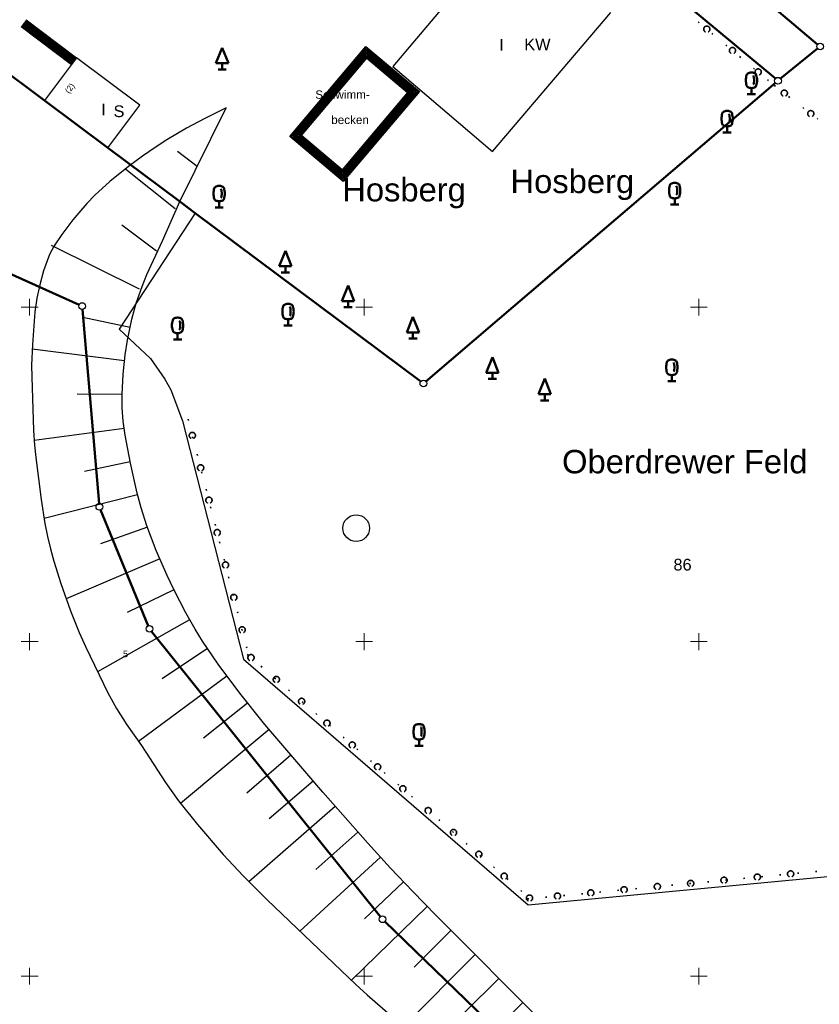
# Model space of a CAD drawing. Header units: metres. Extents: x 32377355 to 32378041, y 5707167 to 5708004.
# Tile 35 of 80: x 32377599 to 32377659, y 5707573 to 5707646. Entities that reach past the tile are written whole.
import ezdxf

# ---------------------------------------------------------------- set-up
doc = ezdxf.new("R2010")
doc.units = ezdxf.units.M
doc.header["$LTSCALE"] = 0.25
doc.linetypes.add('LF1600.2190', pattern=[10, 0, -5, 0, -5])
doc.layers.get('0').update_dxf_attribs({"color": 1, "linetype": 'CONTINUOUS'})
for name, color, linetype, lineweight in [('Bauwerke_ Einrichtungen_ Siedlungsf.', 201, 'CONTINUOUS', 25), ('Besondere Vegetationsmerkmale', 91, 'CONTINUOUS', 25), ('Bodenschätzung_ Bewertung', 211, 'CONTINUOUS', 25), ('Ebene 71', 71, 'CONTINUOUS', 0), ('Flurstücke_ Grenzpunkte', 51, 'CONTINUOUS', 25), ('Gebäude', 9, 'CONTINUOUS', 25), ('Lagebezeichnungen', 9, 'CONTINUOUS', 25), ('Reliefformen', 32, 'CONTINUOUS', 25), ('TN_ Vegetation', 91, 'CONTINUOUS', 25)]:
    doc.layers.add(name, color=color, linetype=linetype, lineweight=lineweight)
doc.styles.add('F K 20 - Lagebezeichnung Gewanne', font='Arial.ttf')
doc.styles.add('K 10 700 - Arial_ kursiv_ 10 pt_ Flurstücksnummer', font='Arial.ttf')
doc.styles.add('N 10  - Bezeichnungen in Bauwerke u. Einrichtungen', font='Arial.ttf')
doc.styles.add('N 6 380 - Arial_ normal_ 6 pt', font='Arial.ttf')
doc.styles.add('N 7 380 - Arial_ normal_ 7 pt', font='Arial.ttf')
doc.styles.add('N 7 380 - Arial_ normal_ 7 pt_ Hausnummer', font='Arial.ttf')

# ---------------------------------------------------------------- blocks, each defined once
blk = doc.blocks.new('*X59')
at = {"color": 37, "linetype": 'Continuous', "lineweight": 25, "true_color": 0x805c3b}
for p, q in [((32377612.509023, 5707635.530102), (32377611.052023, 5707636.629802)), ((32377610.876423, 5707632.361102), (32377607.182923, 5707635.285903)), ((32377609.474222, 5707629.182702), (32377606.896722, 5707631.137202)), ((32377608.201923, 5707626.345603), (32377601.633522, 5707629.619502)), ((32377607.507323, 5707623.486802), (32377603.970423, 5707624.217802)), ((32377607.088222, 5707620.987802), (32377600.190623, 5707621.866202)), ((32377606.906823, 5707618.461403), (32377603.548323, 5707618.493802)), ((32377607.063122, 5707615.934202), (32377600.336823, 5707615.025003)), ((32377607.516123, 5707613.441202), (32377604.092023, 5707612.726302)), ((32377608.071123, 5707610.968702), (32377601.079523, 5707609.203902)), ((32377608.802023, 5707608.543202), (32377605.291023, 5707607.308303)), ((32377609.726422, 5707606.184003), (32377602.728123, 5707603.205303)), ((32377610.774523, 5707603.877002), (32377607.282722, 5707602.181002)), ((32377611.946823, 5707601.630803), (32377605.069123, 5707597.745102)), ((32377613.279523, 5707599.476103), (32377609.903322, 5707597.210902)), ((32377614.743023, 5707597.407603), (32377608.144723, 5707592.527603)), ((32377616.286123, 5707595.397502), (32377612.988922, 5707592.776503)), ((32377617.889922, 5707593.435402), (32377611.269122, 5707587.896103)), ((32377619.528623, 5707591.502403), (32377616.228523, 5707588.679603))]:
    blk.add_line(p, q, dxfattribs=at)
blk = doc.blocks.new('*X64')
at = {"color": 37, "linetype": 'Continuous', "lineweight": 25, "true_color": 0x805c3b}
for p, q in [((32377621.178323, 5707589.578703), (32377617.898922, 5707586.756203)), ((32377622.838422, 5707587.664002), (32377616.383522, 5707582.028703)), ((32377624.515423, 5707585.764102), (32377621.384523, 5707582.970002)), ((32377626.215523, 5707583.884802), (32377620.184023, 5707578.353303)), ((32377627.942423, 5707582.030002), (32377625.028023, 5707579.277402)), ((32377629.697623, 5707580.202003), (32377624.038123, 5707574.683903)), ((32377631.481423, 5707578.402002), (32377628.737622, 5707575.649702)), ((32377633.281222, 5707576.618002), (32377627.961022, 5707571.245303)), ((32377635.075523, 5707574.828302), (32377632.485123, 5707572.261502)), ((32377636.849923, 5707573.019102), (32377631.853223, 5707568.125903)), ((32377638.643623, 5707571.229002), (32377636.304223, 5707568.805603)), ((32377640.719023, 5707569.200002), (32377635.862023, 5707564.754902)), ((32377642.923623, 5707567.530503), (32377640.617922, 5707564.851603)), ((32377644.943822, 5707566.061402), (32377641.116723, 5707560.093702)), ((32377647.425223, 5707564.573103), (32377646.643323, 5707562.409803))]:
    blk.add_line(p, q, dxfattribs=at)
blk = doc.blocks.new('Gebüsch_ Hecke_ Knick')
at = {"color": 0, "lineweight": -2}
for p, q in [((-0.499675, 0.01785), (-0.49601, 0.06282)), ((-0.49927, -0.02727), (-0.499675, 0.01785)), ((-0.49601, 0.06282), (-0.488305, 0.107275)), ((-0.488305, 0.107275), (-0.476625, 0.15086)), ((-0.476625, 0.15086), (-0.46106, 0.19321)), ((-0.46106, 0.19321), (-0.441745, 0.23399)), ((-0.441745, 0.23399), (-0.41883, 0.272855)), ((-0.41883, 0.272855), (-0.392505, 0.3095)), ((-0.392505, 0.3095), (-0.362985, 0.343625)), ((-0.362985, 0.343625), (-0.33051, 0.37495)), ((-0.33051, 0.37495), (-0.29534, 0.403215)), ((-0.29534, 0.403215), (-0.257765, 0.428195)), ((-0.257765, 0.428195), (-0.218095, 0.44969)), ((-0.218095, 0.44969), (-0.176645, 0.46752)), ((-0.176645, 0.46752), (-0.13376, 0.48154)), ((-0.13376, 0.48154), (-0.08978, 0.491635)), ((-0.08978, 0.491635), (-0.045075, 0.497725)), ((-0.045075, 0.497725), (0, 0.49976)), ((0, 0.49976), (0.045075, 0.497725)), ((0.045075, 0.497725), (0.08978, 0.491635)), ((0.08978, 0.491635), (0.13376, 0.48154)), ((0.13376, 0.48154), (0.176645, 0.46752)), ((0.176645, 0.46752), (0.218095, 0.44969)), ((0.218095, 0.44969), (0.257765, 0.428195)), ((0.257765, 0.428195), (0.29534, 0.403215)), ((0.29534, 0.403215), (0.33051, 0.37495)), ((0.33051, 0.37495), (0.362985, 0.343625)), ((0.362985, 0.343625), (0.392505, 0.3095)), ((0.392505, 0.3095), (0.41883, 0.272855)), ((0.41883, 0.272855), (0.441745, 0.23399)), ((0.441745, 0.23399), (0.46106, 0.19321)), ((0.46106, 0.19321), (0.476625, 0.15086)), ((0.476625, 0.15086), (0.488305, 0.107275)), ((0.488305, 0.107275), (0.49601, 0.06282)), ((0.49601, 0.06282), (0.499675, 0.01785)), ((0.499675, 0.01785), (0.49927, -0.02727)), ((-0.4948, -0.07217), (-0.49927, -0.02727)), ((-0.4863, -0.11648), (-0.4948, -0.07217)), ((-0.47384, -0.15985), (-0.4863, -0.11648)), ((-0.45752, -0.201915), (-0.47384, -0.15985)), ((-0.43748, -0.24234), (-0.45752, -0.201915)), ((-0.41387, -0.28079), (-0.43748, -0.24234)), ((-0.386895, -0.31696), (-0.41387, -0.28079)), ((-0.35677, -0.350545), (-0.386895, -0.31696)), ((-0.323735, -0.381285), (-0.35677, -0.350545)), ((-0.288065, -0.408915), (-0.323735, -0.381285)), ((-0.25005, -0.43322), (-0.288065, -0.408915)), ((-0.21, -0.454), (-0.25005, -0.43322)), ((0.25005, -0.43322), (0.21, -0.454)), ((0.288065, -0.408915), (0.25005, -0.43322)), ((0.323735, -0.381285), (0.288065, -0.408915)), ((0.35677, -0.350545), (0.323735, -0.381285)), ((0.386895, -0.31696), (0.35677, -0.350545)), ((0.41387, -0.28079), (0.386895, -0.31696)), ((0.43748, -0.24234), (0.41387, -0.28079)), ((0.45752, -0.201915), (0.43748, -0.24234)), ((0.47384, -0.15985), (0.45752, -0.201915)), ((0.4863, -0.11648), (0.47384, -0.15985)), ((0.4948, -0.07217), (0.4863, -0.11648)), ((0.49927, -0.02727), (0.4948, -0.07217))]:
    blk.add_line(p, q, dxfattribs=at)
blk = doc.blocks.new('Laubbaum', base_point=(0, -0.5))
at = {"color": 0, "lineweight": -2}
for p, q in [((-0.2045, 0.4355), (-0.170865, 0.45636)), ((-0.170865, 0.45636), (-0.13513, 0.47336)), ((-0.13513, 0.47336), (-0.097725, 0.4863)), ((-0.097725, 0.4863), (-0.05912, 0.495015)), ((-0.05912, 0.495015), (-0.01979, 0.4994)), ((-0.01979, 0.4994), (0.01979, 0.4994)), ((0.01979, 0.4994), (0.05912, 0.495015)), ((0.05912, 0.495015), (0.097725, 0.4863)), ((0.097725, 0.4863), (0.13513, 0.47336)), ((0.13513, 0.47336), (0.170865, 0.45636)), ((0.170865, 0.45636), (0.2045, 0.4355)), ((-0.25755, 0.14275), (-0.255405, 0.20252)), ((-0.255405, 0.08298), (-0.25755, 0.14275)), ((-0.255405, 0.20252), (-0.248985, 0.261985)), ((-0.248985, 0.023515), (-0.255405, 0.08298)), ((-0.248985, 0.261985), (-0.23832, 0.32084)), ((-0.23832, -0.03534), (-0.248985, 0.023515)), ((-0.23832, 0.32084), (-0.223465, 0.378775)), ((-0.223465, 0.378775), (-0.2045, 0.4355)), ((0.072, 0.3585), (0.09129, 0.335215)), ((0.09129, 0.335215), (0.105485, 0.308515)), ((0.114, 0), (0.104515, -0.021505)), ((0.105485, 0.308515), (0.114, 0.2795)), ((0.114, 0.2795), (0.118245, 0.13975)), ((0.118245, 0.13975), (0.114, 0)), ((0.2045, 0.4355), (0.223465, 0.378775)), ((0.223465, 0.378775), (0.23832, 0.32084)), ((0.23832, 0.32084), (0.248985, 0.261985)), ((0.248985, 0.023515), (0.23832, -0.03534)), ((0.248985, 0.261985), (0.255405, 0.20252)), ((0.255405, 0.08298), (0.248985, 0.023515)), ((0.255405, 0.20252), (0.25755, 0.14275)), ((0.25755, 0.14275), (0.255405, 0.08298)), ((-0.223465, -0.093275), (-0.23832, -0.03534)), ((-0.2045, -0.15), (-0.223465, -0.093275)), ((-0.17082, -0.170725), (-0.2045, -0.15)), ((-0.135065, -0.187615), (-0.17082, -0.170725)), ((-0.097665, -0.200465), (-0.135065, -0.187615)), ((-0.05908, -0.20912), (-0.097665, -0.200465)), ((-0.019775, -0.213475), (-0.05908, -0.20912)), ((0.019775, -0.213475), (-0.019775, -0.213475)), ((0, -0.2205), (0, -0.5)), ((0.05908, -0.20912), (0.019775, -0.213475)), ((0.097665, -0.200465), (0.05908, -0.20912)), ((0.09082, -0.04061), (0.0735, -0.0565)), ((0.104515, -0.021505), (0.09082, -0.04061)), ((0.135065, -0.187615), (0.097665, -0.200465)), ((0.17082, -0.170725), (0.135065, -0.187615)), ((0.2045, -0.15), (0.17082, -0.170725)), ((0.223465, -0.093275), (0.2045, -0.15)), ((0.23832, -0.03534), (0.223465, -0.093275)), ((0.1905, -0.5), (-0.1905, -0.5))]:
    blk.add_line(p, q, dxfattribs=at)
blk = doc.blocks.new('Nadelbaum', base_point=(0, -0.5))
at = {"color": 0, "lineweight": -2}
for p, q in [((-0.2857, -0.2143), (0, 0.5)), ((0, 0.5), (0.2857, -0.2143)), ((0, -0.2143), (-0.2857, -0.2143)), ((0, -0.5), (0, -0.2143)), ((0.2857, -0.2143), (0, -0.2143)), ((-0.1905, -0.5), (0, -0.5)), ((0, -0.5), (0.1905, -0.5))]:
    blk.add_line(p, q, dxfattribs=at)
blk = doc.blocks.new('Grabloch_ Boden-_ Grünlandgrundzahl')
at = {"color": 0, "lineweight": -2}
blk.add_circle((0, 0), 0.5, dxfattribs=at)
blk = doc.blocks.new('Grenzpunkt mit Abmarkung')
at = {"color": 0, "lineweight": -2}
blk.add_circle((0, 0), 0.5, dxfattribs=at)

msp = doc.modelspace()

# ---------------------------------------------------------------- linework, layer by layer
at = {"layer": 'Bauwerke_ Einrichtungen_ Siedlungsf.', "color": 7, "linetype": 'Continuous', "lineweight": 25}
for p, q in [((32377599.357083, 5707645.972732), (32377603.132083, 5707643.145732)), ((32377599.731723, 5707646.473002), (32377603.506723, 5707643.646002)), ((32377619.439723, 5707637.768002), (32377625.130723, 5707644.493002)), ((32377625.130723, 5707644.493002), (32377629.123723, 5707641.114002)), ((32377620.32061, 5707637.841421), (32377625.20408, 5707643.612171)), ((32377625.20408, 5707643.612172), (32377628.242925, 5707641.040607)), ((32377628.242925, 5707641.040608), (32377623.36027, 5707635.269808)), ((32377629.123723, 5707641.114002), (32377623.433722, 5707634.389003)), ((32377623.360271, 5707635.269808), (32377620.320609, 5707637.841421)), ((32377623.433722, 5707634.389003), (32377619.439723, 5707637.768002))]:
    msp.add_line(p, q, dxfattribs=at)
at = {"layer": 'Bauwerke_ Einrichtungen_ Siedlungsf.', "color": 254, "linetype": 'Continuous', "lineweight": 100, "true_color": 0xe6e6e6}
for p, q in [((32377599.446997, 5707646.092797), (32377603.221997, 5707643.265797)), ((32377599.566881, 5707646.252884), (32377603.341881, 5707643.425884)), ((32377619.827312, 5707637.800305), (32377625.162999, 5707644.105437)), ((32377620.109195, 5707637.823801), (32377625.186475, 5707643.823571)), ((32377625.162999, 5707644.105437), (32377628.736172, 5707641.081709)), ((32377625.186474, 5707643.82357), (32377628.454316, 5707641.058223)), ((32377628.454316, 5707641.058223), (32377623.377899, 5707635.058415)), ((32377628.73617, 5707641.081707), (32377623.401403, 5707634.776557)), ((32377623.377899, 5707635.058415), (32377620.109197, 5707637.8238)), ((32377623.401403, 5707634.776558), (32377619.827313, 5707637.800305))]:
    msp.add_line(p, q, dxfattribs=at)
at = {"layer": 'Bauwerke_ Einrichtungen_ Siedlungsf.', "color": 254, "linetype": 'Continuous', "lineweight": 50, "true_color": 0xe6e6e6}
for p, q in [((32377599.634316, 5707646.342932), (32377603.409316, 5707643.515932)), ((32377619.668752, 5707637.78709), (32377625.149795, 5707644.263985)), ((32377625.149794, 5707644.263987), (32377628.894714, 5707641.094919)), ((32377628.894714, 5707641.094919), (32377623.414624, 5707634.618011)), ((32377623.414623, 5707634.618011), (32377619.668751, 5707637.787091))]:
    msp.add_line(p, q, dxfattribs=at)
at = {"layer": 'Bauwerke_ Einrichtungen_ Siedlungsf.', "color": 254, "linetype": 'Continuous', "lineweight": 35, "true_color": 0xe6e6e6}
for p, q in [((32377599.694259, 5707646.422975), (32377603.469259, 5707643.595975)), ((32377619.527809, 5707637.775344), (32377625.138057, 5707644.404919)), ((32377625.138056, 5707644.404918), (32377629.035641, 5707641.106663)), ((32377629.035642, 5707641.106662), (32377623.426377, 5707634.477082)), ((32377623.426375, 5707634.477082), (32377619.52781, 5707637.775342))]:
    msp.add_line(p, q, dxfattribs=at)
at = {"layer": 'Besondere Vegetationsmerkmale', "color": 116, "linetype": 'LF1600.2190', "lineweight": 35, "true_color": 0x008230}
for p, q in [((32377645.801242, 5707649.793634), (32377655.630242, 5707641.583634)), ((32377655.643543, 5707641.572946), (32377658.892543, 5707639.061946)), ((32377611.845659, 5707616.621624), (32377616.406659, 5707598.808624)), ((32377616.264881, 5707599.037547), (32377637.547881, 5707580.653547)), ((32377637.211073, 5707580.760977), (32377675.906073, 5707584.444977))]:
    msp.add_line(p, q, dxfattribs=at)
at = {"layer": 'Ebene 71', "color": 7, "linetype": 'Continuous', "lineweight": 9}
for p, q in [((32377599.999722, 5707624.372003), (32377599.999722, 5707625.622003)), ((32377624.999722, 5707624.372003), (32377624.999722, 5707625.622003)), ((32377649.999722, 5707624.372003), (32377649.999722, 5707625.622003)), ((32377599.374722, 5707624.997003), (32377600.624722, 5707624.997003)), ((32377624.374722, 5707624.997003), (32377625.624722, 5707624.997003)), ((32377649.374722, 5707624.997003), (32377650.624722, 5707624.997003)), ((32377599.999722, 5707599.372003), (32377599.999722, 5707600.622003)), ((32377624.999722, 5707599.372003), (32377624.999722, 5707600.622003)), ((32377649.999722, 5707599.372003), (32377649.999722, 5707600.622003)), ((32377599.374722, 5707599.997003), (32377600.624722, 5707599.997003)), ((32377624.374722, 5707599.997003), (32377625.624722, 5707599.997003)), ((32377649.374722, 5707599.997003), (32377650.624722, 5707599.997003)), ((32377599.999722, 5707574.372003), (32377599.999722, 5707575.622003)), ((32377624.999722, 5707574.372003), (32377624.999722, 5707575.622003)), ((32377649.999722, 5707574.372003), (32377649.999722, 5707575.622003)), ((32377599.374722, 5707574.997003), (32377600.624722, 5707574.997003)), ((32377624.374722, 5707574.997003), (32377625.624722, 5707574.997003)), ((32377649.374722, 5707574.997003), (32377650.624722, 5707574.997003))]:
    msp.add_line(p, q, dxfattribs=at)
at = {"layer": 'Flurstücke_ Grenzpunkte', "color": 7, "linetype": 'Continuous', "lineweight": 50}
for p, q in [((32377658.879618, 5707644.646182), (32377628.325825, 5707670.41582)), ((32377655.72685, 5707642.089267), (32377646.089722, 5707650.139003)), ((32377595.662985, 5707644.518353), (32377601.112723, 5707640.446003)), ((32377656.1129, 5707642.086465), (32377658.876543, 5707644.32754)), ((32377635.113722, 5707624.153002), (32377655.72865, 5707641.766602)), ((32377601.112723, 5707640.446003), (32377605.851723, 5707636.904002)), ((32377605.851723, 5707636.904002), (32377611.217723, 5707632.893002)), ((32377611.217723, 5707632.893002), (32377612.357723, 5707632.041002)), ((32377612.357723, 5707632.041002), (32377629.220468, 5707619.438663)), ((32377589.76268, 5707631.45836), (32377603.691762, 5707625.186642)), ((32377603.941125, 5707624.83492), (32377605.187318, 5707610.333082)), ((32377629.610795, 5707619.451398), (32377635.113722, 5707624.153002)), ((32377605.303698, 5707609.852745), (32377608.861745, 5707601.189257)), ((32377609.1131, 5707600.76295), (32377626.212343, 5707579.435055)), ((32377626.548675, 5707579.06646), (32377653.131768, 5707553.430542))]:
    msp.add_line(p, q, dxfattribs=at)
at = {"layer": 'Gebäude', "color": 7, "linetype": 'Continuous', "lineweight": 25}
for p, q in [((32377633.055723, 5707649.995002), (32377627.126722, 5707642.987002)), ((32377634.575723, 5707636.637002), (32377643.432723, 5707647.024002)), ((32377603.506723, 5707643.646002), (32377601.112723, 5707640.446003)), ((32377608.244723, 5707640.104002), (32377603.506723, 5707643.646002)), ((32377627.126722, 5707642.987002), (32377634.575723, 5707636.637002)), ((32377601.112723, 5707640.446003), (32377605.851723, 5707636.904002)), ((32377605.851723, 5707636.904002), (32377608.244723, 5707640.104002))]:
    msp.add_line(p, q, dxfattribs=at)
at = {"layer": 'Reliefformen', "color": 37, "linetype": 'Continuous', "lineweight": 25, "true_color": 0x805c3b}
for p, q in [((32377611.217723, 5707632.893002), (32377614.692722, 5707639.907003)), ((32377614.692722, 5707639.907003), (32377613.101723, 5707639.116003)), ((32377614.692722, 5707639.907003), (32377613.101723, 5707639.116003)), ((32377613.101723, 5707639.116003), (32377611.716722, 5707638.385002)), ((32377613.101723, 5707639.116003), (32377611.716722, 5707638.385002)), ((32377611.716722, 5707638.385002), (32377610.245723, 5707637.519002)), ((32377611.716722, 5707638.385002), (32377610.245723, 5707637.519002)), ((32377610.245723, 5707637.519002), (32377609.366723, 5707636.949002)), ((32377610.245723, 5707637.519002), (32377609.366723, 5707636.949002)), ((32377609.366723, 5707636.949002), (32377608.424723, 5707636.297002)), ((32377609.366723, 5707636.949002), (32377608.424723, 5707636.297002)), ((32377608.424723, 5707636.297002), (32377607.373723, 5707635.521002)), ((32377608.424723, 5707636.297002), (32377607.373723, 5707635.521002)), ((32377607.373723, 5707635.521002), (32377605.996723, 5707634.402002)), ((32377607.373723, 5707635.521002), (32377605.996723, 5707634.402002)), ((32377605.996723, 5707634.402002), (32377604.868723, 5707633.363002)), ((32377605.996723, 5707634.402002), (32377604.868723, 5707633.363002)), ((32377604.261723, 5707632.741003), (32377603.227722, 5707631.539002)), ((32377604.261723, 5707632.741003), (32377603.227722, 5707631.539002)), ((32377604.868723, 5707633.363002), (32377604.261723, 5707632.741003)), ((32377604.868723, 5707633.363002), (32377604.261723, 5707632.741003)), ((32377609.925723, 5707629.970002), (32377611.217723, 5707632.893002)), ((32377603.227722, 5707631.539002), (32377602.396722, 5707630.434003)), ((32377603.227722, 5707631.539002), (32377602.396722, 5707630.434003)), ((32377602.396722, 5707630.434003), (32377601.824723, 5707629.592002)), ((32377602.396722, 5707630.434003), (32377601.824723, 5707629.592002)), ((32377608.756723, 5707627.437002), (32377609.925723, 5707629.970002)), ((32377601.824723, 5707629.592002), (32377601.479722, 5707628.942002)), ((32377601.824723, 5707629.592002), (32377601.479722, 5707628.942002)), ((32377601.479722, 5707628.942002), (32377601.034722, 5707627.730003)), ((32377601.479722, 5707628.942002), (32377601.034722, 5707627.730003)), ((32377601.034722, 5707627.730003), (32377600.763723, 5707626.674003)), ((32377601.034722, 5707627.730003), (32377600.763723, 5707626.674003)), ((32377608.397723, 5707626.552002), (32377608.756723, 5707627.437002)), ((32377600.763723, 5707626.674003), (32377600.548723, 5707625.681002)), ((32377600.763723, 5707626.674003), (32377600.548723, 5707625.681002)), ((32377607.963723, 5707625.297002), (32377608.397723, 5707626.552002)), ((32377600.548723, 5707625.681002), (32377600.395723, 5707624.643002)), ((32377600.548723, 5707625.681002), (32377600.395723, 5707624.643002)), ((32377600.395723, 5707624.643002), (32377600.205722, 5707622.200002)), ((32377600.395723, 5707624.643002), (32377600.205722, 5707622.200002)), ((32377607.639722, 5707624.096002), (32377607.963723, 5707625.297002)), ((32377607.321723, 5707622.523002), (32377607.639722, 5707624.096002)), ((32377607.146722, 5707621.431002), (32377607.321723, 5707622.523002)), ((32377600.205722, 5707622.200002), (32377600.146722, 5707620.660002)), ((32377600.205722, 5707622.200002), (32377600.146722, 5707620.660002)), ((32377606.978723, 5707619.987002), (32377607.146722, 5707621.431002)), ((32377600.146722, 5707620.660002), (32377600.150722, 5707619.782003)), ((32377600.146722, 5707620.660002), (32377600.150722, 5707619.782003)), ((32377600.150722, 5707619.782003), (32377600.289723, 5707615.788003)), ((32377600.150722, 5707619.782003), (32377600.289723, 5707615.788003)), ((32377606.905723, 5707618.465002), (32377606.978723, 5707619.987002)), ((32377606.921723, 5707617.482002), (32377606.905723, 5707618.465002)), ((32377606.995723, 5707616.483002), (32377606.921723, 5707617.482002)), ((32377607.135722, 5707615.433002), (32377606.995723, 5707616.483002)), ((32377600.289723, 5707615.788003), (32377600.361722, 5707614.675002)), ((32377600.289723, 5707615.788003), (32377600.361722, 5707614.675002)), ((32377607.535723, 5707613.344003), (32377607.135722, 5707615.433002)), ((32377600.361722, 5707614.675002), (32377600.449723, 5707613.764003)), ((32377600.361722, 5707614.675002), (32377600.449723, 5707613.764003)), ((32377600.449723, 5707613.764003), (32377600.857723, 5707610.613002)), ((32377600.449723, 5707613.764003), (32377600.857723, 5707610.613002)), ((32377608.038723, 5707611.098002), (32377607.535723, 5707613.344003)), ((32377600.857723, 5707610.613002), (32377601.146722, 5707608.819002)), ((32377600.857723, 5707610.613002), (32377601.146722, 5707608.819002)), ((32377608.335723, 5707609.990002), (32377608.038723, 5707611.098002)), ((32377608.759723, 5707608.664002), (32377608.335723, 5707609.990002)), ((32377601.146722, 5707608.819002), (32377601.340723, 5707607.847002)), ((32377601.146722, 5707608.819002), (32377601.340723, 5707607.847002)), ((32377609.463723, 5707606.814002), (32377608.759723, 5707608.664002)), ((32377601.340723, 5707607.847002), (32377601.550723, 5707606.937002)), ((32377601.340723, 5707607.847002), (32377601.550723, 5707606.937002)), ((32377601.550723, 5707606.937002), (32377601.798723, 5707606.008003)), ((32377601.550723, 5707606.937002), (32377601.798723, 5707606.008003)), ((32377610.279723, 5707604.931002), (32377609.463723, 5707606.814002)), ((32377601.798723, 5707606.008003), (32377602.327723, 5707604.339003)), ((32377601.798723, 5707606.008003), (32377602.327723, 5707604.339003)), ((32377610.772723, 5707603.883003), (32377610.279723, 5707604.931002)), ((32377602.327723, 5707604.339003), (32377603.063723, 5707602.299003)), ((32377602.327723, 5707604.339003), (32377603.063723, 5707602.299003)), ((32377611.663723, 5707602.146002), (32377610.772723, 5707603.883003)), ((32377603.063723, 5707602.299003), (32377603.711723, 5707600.673003)), ((32377603.063723, 5707602.299003), (32377603.711723, 5707600.673003)), ((32377612.361722, 5707600.921002), (32377611.663723, 5707602.146002)), ((32377603.711723, 5707600.673003), (32377604.192722, 5707599.587002)), ((32377603.711723, 5707600.673003), (32377604.192722, 5707599.587002)), ((32377612.913723, 5707600.035002), (32377612.361722, 5707600.921002)), ((32377604.192722, 5707599.587002), (32377605.852722, 5707596.179003)), ((32377604.192722, 5707599.587002), (32377605.852722, 5707596.179003)), ((32377614.091722, 5707598.309003), (32377612.913723, 5707600.035002)), ((32377615.703722, 5707596.144002), (32377614.091722, 5707598.309003)), ((32377605.852722, 5707596.179003), (32377606.492723, 5707595.008003)), ((32377605.852722, 5707596.179003), (32377606.492723, 5707595.008003)), ((32377617.580722, 5707593.811002), (32377615.703722, 5707596.144002)), ((32377606.492723, 5707595.008003), (32377607.269723, 5707593.789002)), ((32377606.492723, 5707595.008003), (32377607.269723, 5707593.789002)), ((32377607.269723, 5707593.789002), (32377608.348723, 5707592.235003)), ((32377607.269723, 5707593.789002), (32377608.348723, 5707592.235003)), ((32377621.904723, 5707588.743002), (32377617.580722, 5707593.811002)), ((32377608.348723, 5707592.235003), (32377610.145723, 5707589.467002)), ((32377608.348723, 5707592.235003), (32377610.145723, 5707589.467002)), ((32377610.145723, 5707589.467002), (32377611.117723, 5707588.103002)), ((32377610.145723, 5707589.467002), (32377611.117723, 5707588.103002)), ((32377625.277723, 5707584.920002), (32377621.904723, 5707588.743002)), ((32377611.117723, 5707588.103002), (32377612.529723, 5707586.334002)), ((32377611.117723, 5707588.103002), (32377612.529723, 5707586.334002)), ((32377612.529723, 5707586.334002), (32377614.466722, 5707584.088003)), ((32377612.529723, 5707586.334002), (32377614.466722, 5707584.088003)), ((32377626.974723, 5707583.067002), (32377625.277723, 5707584.920002)), ((32377614.466722, 5707584.088003), (32377615.970723, 5707582.465002)), ((32377614.466722, 5707584.088003), (32377615.970723, 5707582.465002)), ((32377628.631723, 5707581.310003), (32377626.974723, 5707583.067002)), ((32377615.970723, 5707582.465002), (32377617.735723, 5707580.695002)), ((32377615.970723, 5707582.465002), (32377617.735723, 5707580.695002)), ((32377630.347723, 5707579.545002), (32377628.631723, 5707581.310003)), ((32377617.735723, 5707580.695002), (32377624.374722, 5707574.369002)), ((32377617.735723, 5707580.695002), (32377624.374722, 5707574.369002)), ((32377638.556722, 5707571.317002), (32377630.347723, 5707579.545002)), ((32377624.374722, 5707574.369002), (32377625.208723, 5707573.601002)), ((32377624.374722, 5707574.369002), (32377625.208723, 5707573.601002)), ((32377625.208723, 5707573.601002), (32377627.128723, 5707571.936002)), ((32377625.208723, 5707573.601002), (32377627.128723, 5707571.936002))]:
    msp.add_line(p, q, dxfattribs=at)
at = {"layer": 'TN_ Vegetation', "color": 253, "linetype": 'Continuous', "lineweight": 25, "true_color": 0xb2b2b2}
for p, q in [((32377601.112723, 5707640.446003), (32377595.662985, 5707644.518353)), ((32377658.876543, 5707644.32754), (32377656.1129, 5707642.086465)), ((32377655.72865, 5707641.766602), (32377635.113722, 5707624.153002)), ((32377611.217723, 5707632.893002), (32377605.851723, 5707636.904002)), ((32377612.357723, 5707632.041002), (32377611.217723, 5707632.893002)), ((32377612.357723, 5707632.041002), (32377606.684723, 5707623.346002)), ((32377629.220468, 5707619.438663), (32377612.357723, 5707632.041002)), ((32377635.113722, 5707624.153002), (32377629.610795, 5707619.451398)), ((32377606.684723, 5707623.346002), (32377609.036722, 5707621.163003)), ((32377609.036722, 5707621.163003), (32377610.105723, 5707619.629002)), ((32377610.105723, 5707619.629002), (32377610.540723, 5707618.827003)), ((32377610.540723, 5707618.827003), (32377611.409722, 5707616.510002)), ((32377611.409722, 5707616.510002), (32377615.970723, 5707598.697003)), ((32377615.970723, 5707598.697003), (32377637.253723, 5707580.313002)), ((32377637.253723, 5707580.313002), (32377680.353723, 5707584.417003))]:
    msp.add_line(p, q, dxfattribs=at)

# ---------------------------------------------------------------- block references
at = {"layer": 'Besondere Vegetationsmerkmale', "color": 116, "lineweight": 35, "true_color": 0x008230, "xscale": 0.465, "yscale": 0.465, "zscale": 0.465}
for p in [(32377650.59802, 5707645.786962), (32377652.516733, 5707644.184295), (32377654.435445, 5707642.581628), (32377656.38986, 5707640.99615), (32377658.367952, 5707639.467375), (32377612.155717, 5707615.410687), (32377612.775835, 5707612.988817), (32377613.39595, 5707610.566948), (32377614.016068, 5707608.145077), (32377614.636185, 5707605.723207), (32377615.256303, 5707603.301338), (32377615.87642, 5707600.879467), (32377616.539095, 5707598.800683), (32377618.43101, 5707597.16647), (32377620.322925, 5707595.532255), (32377622.214843, 5707593.89804), (32377624.106757, 5707592.263827), (32377625.998673, 5707590.629612), (32377627.890588, 5707588.9954), (32377629.782503, 5707587.361185), (32377631.67442, 5707585.726972), (32377633.566335, 5707584.092757), (32377635.45825, 5707582.458542), (32377654.37221, 5707582.39482), (32377656.860955, 5707582.631765), (32377646.905972, 5707581.68399), (32377649.394717, 5707581.920932), (32377651.883462, 5707582.157878), (32377639.439732, 5707580.973157), (32377641.92848, 5707581.210102), (32377644.417225, 5707581.447045), (32377637.350165, 5707580.82433)]:
    msp.add_blockref('Gebüsch_ Hecke_ Knick', p, dxfattribs=at)
at = {"layer": 'Besondere Vegetationsmerkmale', "color": 116, "lineweight": 50, "true_color": 0x008230, "xscale": 1.625, "yscale": 1.625, "zscale": 1.625}
for name, p in [('Nadelbaum', (32377614.385722, 5707642.776003)), ('Laubbaum', (32377653.935723, 5707640.920002)), ('Laubbaum', (32377652.118723, 5707638.051002)), ('Laubbaum', (32377648.197723, 5707632.669002)), ('Laubbaum', (32377614.159722, 5707632.453002)), ('Nadelbaum', (32377619.111722, 5707627.600003)), ('Nadelbaum', (32377623.791723, 5707624.996002)), ('Laubbaum', (32377619.309723, 5707623.631002)), ('Laubbaum', (32377611.050723, 5707622.596002)), ('Nadelbaum', (32377628.640723, 5707622.655002)), ('Nadelbaum', (32377634.573723, 5707619.639003)), ('Laubbaum', (32377647.984723, 5707619.465002)), ('Nadelbaum', (32377638.483723, 5707618.036002)), ('Laubbaum', (32377629.099723, 5707592.212002))]:
    msp.add_blockref(name, p, dxfattribs=at)
at = {"layer": 'Bodenschätzung_ Bewertung', "color": 7, "lineweight": 25, "xscale": 2, "yscale": 2, "zscale": 2}
msp.add_blockref('Grabloch_ Boden-_ Grünlandgrundzahl', (32377624.400722, 5707608.483002), dxfattribs=at)
at = {"layer": 'Flurstücke_ Grenzpunkte', "color": 7, "lineweight": 25, "xscale": 0.5, "yscale": 0.5, "zscale": 0.5}
for p in [(32377659.070723, 5707644.485003), (32377655.918722, 5707641.929003), (32377603.919723, 5707625.084002), (32377629.420722, 5707619.289002), (32377605.208723, 5707610.084002), (32377608.956723, 5707600.958003), (32377626.368723, 5707579.240002)]:
    msp.add_blockref('Grenzpunkt mit Abmarkung', p, dxfattribs=at)
at = {"layer": 'Reliefformen', "color": 37, "lineweight": 25, "true_color": 0x805c3b}
for name in ['*X59', '*X64']:
    msp.add_blockref(name, (0, 0), dxfattribs=at)

# ---------------------------------------------------------------- texts
at = {"layer": 'Bauwerke_ Einrichtungen_ Siedlungsf.', "color": 7, "lineweight": 50, "char_height": 0.625, "attachment_point": 7, "line_spacing_factor": 0.69, "style": 'N 10  - Bezeichnungen in Bauwerke u. Einrichtungen'}
for s, insert in [('Schwimm-', (32377621.34291, 5707640.573502)), ('becken', (32377622.535285, 5707638.686502))]:
    msp.add_mtext(s, dxfattribs=dict(at, insert=insert))
at = {"layer": 'Flurstücke_ Grenzpunkte', "color": 7, "lineweight": 35, "insert": (32377648.106472, 5707605.302002), "char_height": 0.875, "attachment_point": 7, "line_spacing_factor": 0.69, "style": 'K 10 700 - Arial_ kursiv_ 10 pt_ Flurstücksnummer'}
msp.add_mtext('86', dxfattribs=at)
at = {"layer": 'Gebäude', "color": 7, "lineweight": 35, "char_height": 0.875, "attachment_point": 7, "line_spacing_factor": 0.69, "style": 'N 7 380 - Arial_ normal_ 7 pt'}
for s, insert in [('I', (32377635.09491, 5707644.175502)), ('KW', (32377636.957098, 5707644.208502)), ('I', (32377605.34691, 5707639.337503)), ('S', (32377606.26741, 5707639.197502))]:
    msp.add_mtext(s, dxfattribs=dict(at, insert=insert))
at = {"layer": 'Gebäude', "color": 7, "lineweight": 25, "insert": (32377603.052328, 5707640.857215), "char_height": 0.4425, "attachment_point": 7, "rotation": 53.22186731, "line_spacing_factor": 0.69, "style": 'N 7 380 - Arial_ normal_ 7 pt_ Hausnummer'}
msp.add_mtext('(2)', dxfattribs=at)
at = {"layer": 'Lagebezeichnungen', "color": 7, "lineweight": 70, "char_height": 1.75, "attachment_point": 7, "line_spacing_factor": 0.69, "style": 'F K 20 - Lagebezeichnung Gewanne'}
for s, insert in [('Hosberg', (32377635.929223, 5707633.002002)), ('Hosberg', (32377623.356222, 5707632.382002)), ('Oberdrewer Feld', (32377639.781973, 5707612.555003))]:
    msp.add_mtext(s, dxfattribs=dict(at, insert=insert))
at = {"layer": 'Reliefformen', "color": 7, "lineweight": 18, "insert": (32377606.971223, 5707598.823002), "char_height": 0.5, "attachment_point": 7, "line_spacing_factor": 0.69, "style": 'N 6 380 - Arial_ normal_ 6 pt'}
msp.add_mtext('5', dxfattribs=at)

doc.saveas('drawing.dxf')
